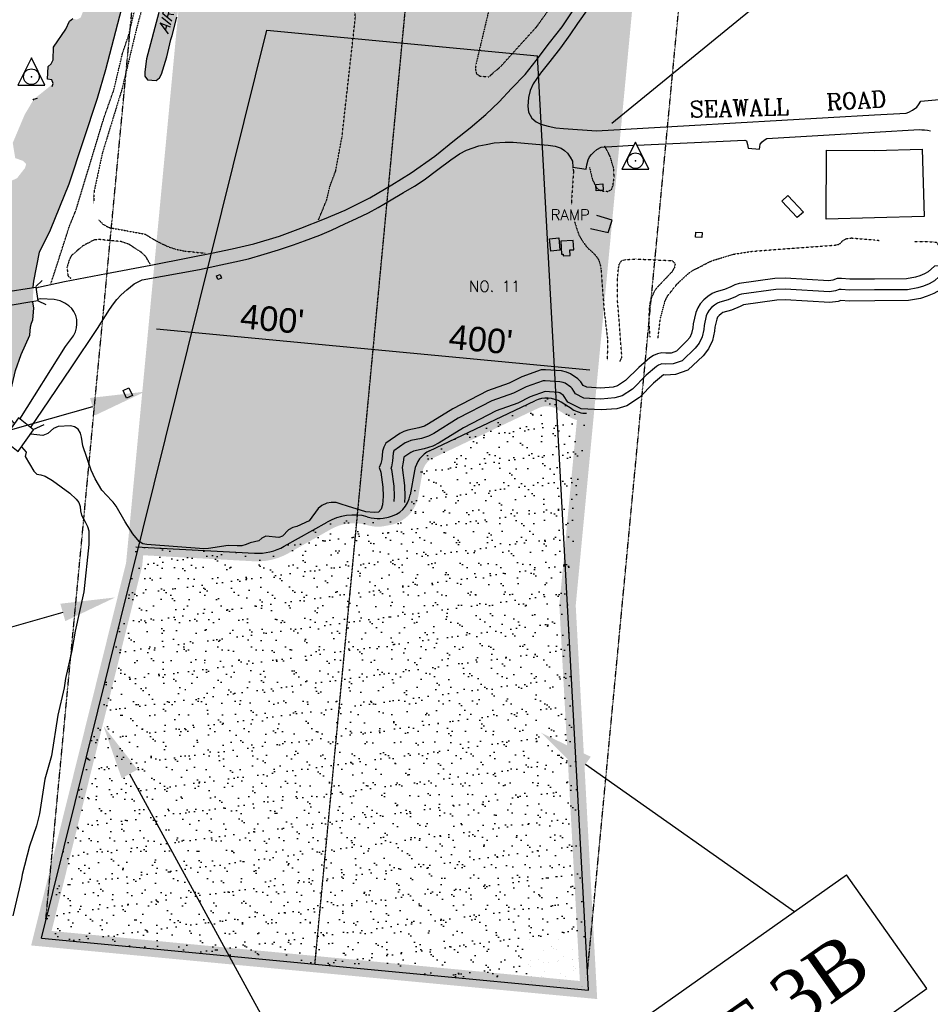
# Model space of a CAD drawing. Header units: feet. Extents: x 0 to 208040, y 0 to 211214.
# Tile 9 of 71: x 194929 to 196603, y 191575 to 193384. Entities that reach past the tile are written whole.
import ezdxf
from ezdxf.enums import TextEntityAlignment as Align

# ---------------------------------------------------------------- set-up
doc = ezdxf.new("R2010")
doc.units = ezdxf.units.FT
doc.header["$LTSCALE"] = 0.5
doc.header["$MEASUREMENT"] = 0
doc.header["$XCLIPFRAME"] = 0
for name, pattern in [('CENTER2', [1.125, 0.75, -0.125, 0.125, -0.125]), ('D100S10', [1, 0.5, 0.5]), ('D80S10', [1, 0.5, 0.5]), ('EASEMENT8', [0.9375, 0.375, -0.0625, 0.0625, -0.0625, 0.0625, -0.0625, 0.0625, -0.0625, 0.0625, -0.0625]), ('HIDDEN2', [0.1875, 0.125, -0.0625]), ('PHANTOM2', [1.25, 0.625, -0.125, 0.125, -0.125, 0.125, -0.125])]:
    doc.linetypes.add(name, pattern=pattern)
doc.layers.get('0').update_dxf_attribs({"linetype": 'CONTINUOUS'})
for name, color, linetype in [('1-RPZ', 2, 'CONTINUOUS'), ('1-RUNWAYCL', 5, 'CENTER2'), ('1-WCBTEXT', 1, 'CONTINUOUS'), ('BRIDGE', 11, 'CONTINUOUS'), ('COAST', 5, 'CONTINUOUS'), ('COAST-LT1', 5, 'D80S10'), ('COAST-LT2', 5, 'D100S10'), ('CONC-PAD', 5, 'CONTINUOUS'), ('f-apboundarytext', 42, 'CONTINUOUS'), ('f-atseasement', 251, 'CENTER2'), ('F-aviationeasement', 251, 'EASEMENT8'), ('F-BRL', 110, 'PHANTOM2'), ('F-EASEMENTHATCH', 1, 'CONTINUOUS'), ('HV-CONTROL', 11, 'CONTINUOUS'), ('image', 7, 'CONTINUOUS'), ('MA-BLDG', 11, 'CONTINUOUS'), ('MISC-UTILITY', 11, 'CONTINUOUS'), ('R-DIRT', 11, 'HIDDEN2'), ('R-PAVED', 11, 'CONTINUOUS'), ('R-PAVED-T', 1, 'CONTINUOUS'), ('RIVER', 11, 'CONTINUOUS'), ('TEXT', 1, 'CONTINUOUS'), ('TRACT1AREA', 3, 'CONTINUOUS'), ('WALL', 11, 'CONTINUOUS'), ('Water', 5, 'CONTINUOUS')]:
    doc.layers.add(name, color=color, linetype=linetype)
doc.styles.add('ARIAL', font='ARIAL.TTF')
doc.styles.add('CVFONT05', font='ROMANC')
doc.styles.add('TIMES', font='times.shx')
picture_1 = doc.add_image_def('image1.jpg', size_in_pixel=(2000, 2400))

# ---------------------------------------------------------------- blocks, each defined once
blk = doc.blocks.new('HV-CONTROL', base_point=(0, 18.8))
blk.add_lwpolyline([(-25.1, 3.2), (24.9, 3.2), (-0.1, 53.2)], close=True)
blk.add_circle((-0.1, 18.8), 14.4)
blk.add_point((-0.1, 18.8))

msp = doc.modelspace()

# ---------------------------------------------------------------- hatches: boundary and pattern name
at = {"layer": 'F-EASEMENTHATCH'}
h = msp.add_hatch(dxfattribs=at)
h.set_pattern_fill('DOTS', color=256, scale=200, style=0)
h.paths.add_polyline_path([(195876.1, 192683.7, -0.25645), (195924.1, 192680.8), (195944.3, 192668.2, 0.13356), (195969.4, 192660.5), (196039.7, 193402.7), (195243.3, 193478.2), (195142.6, 192415.5), (195360.8, 192403.6, 0.143121), (195415.4, 192416.4), (195494.1, 192460.8, -0.193149), (195567.9, 192470.6), (195575.2, 192468.7, 0.109874), (195596.9, 192468.1), (195607, 192470, 0.312372), (195646.9, 192510.6), (195654.6, 192555.1, -0.243848), (195682.4, 192591.8)])
h = msp.add_hatch(dxfattribs=at)
h.set_pattern_fill('AR-SAND', color=256, scale=20, style=0)
h.set_pattern_definition([(37.5, (0, 0), (-1.259867, 38.5364754), [0, -30.4, 0, -34, 0, -32.5]), (7.5, (0, 0), (35.395534, 56.442921), [0, -16.4, 0, -27.4, 0, -10.5]), (327.5, (-24.6, 0), (62.2828372, 0.113181), [0, -10, 0, -36, 0, -47]), (317.5, (-24.6, 0), (60.122532, 17.553511), [0, -5, 0, -23.6, 0, -27])])
h.paths.add_polyline_path([(195935.9, 192307.6), (195969.4, 192660.5, -0.13356), (195944.3, 192668.2), (195924.1, 192680.8, 0.25645), (195876.1, 192683.7), (195682.4, 192591.8, 0.243848), (195654.6, 192555.1), (195646.9, 192510.6, -0.312372), (195607, 192470), (195596.9, 192468.1, -0.109874), (195575.2, 192468.7), (195567.9, 192470.6, 0.193149), (195494.1, 192460.8), (195415.4, 192416.4, -0.143121), (195360.8, 192403.6), (195142.6, 192415.5), (195139.5, 192383.1), (194969, 191696.1), (195974.5, 191600.9)])
at = {"layer": 'Water'}
h = msp.add_hatch(dxfattribs=at)
h.set_pattern_fill('DOTS', color=256, scale=200, angle=20, style=0)
h.paths.add_polyline_path([(194901.5, 192617.1), (194884.6, 192617.9), (194838.7, 192611.7), (194784.8, 192596.9), (194769.3, 192594.1), (194761.9, 192595), (194755.1, 192598.8), (194743.5, 192619.2), (194739.9, 192634.3), (194739.8, 192642.3), (194743, 192674.2), (194754.2, 192701.4), (194767.5, 192746.5), (194775.5, 192762.2), (194782.8, 192771.4), (194791.6, 192778.9), (194809.3, 192789.6), (194816.5, 192792.3), (194847.9, 192795.6), (194864.2, 192799.3), (194885.3, 192808.9), (194895.2, 192820.7), (194905.1, 192839.8), (194907.3, 192858.1), (194900.1, 192892), (194898.3, 192911), (194900.5, 192977.5), (194904.3, 193012.8), (194899.3, 193036), (194899.6, 193055.6), (194909.4, 193078.1), (194909.3, 193085.6), (194924.3, 193092.5), (194938.9, 193111.2), (194941.2, 193118.7), (194935.6, 193124.2), (194921, 193129.4), (194916.4, 193157.3), (194938.3, 193209.2), (194955.1, 193237.5), (194990.9, 193266.3), (194988, 193273.3), (194980.5, 193274.6), (194981.6, 193297.4), (194987.2, 193302.4), (194990.6, 193309.7), (194991.1, 193333), (195013.8, 193366.3), (195021, 193380.8), (195026.9, 193385.6), (195034.2, 193383.8), (195041, 193387.2), (195047, 193402.3), (195048.3, 193410), (195044.4, 193416.6), (195046, 193424.2), (195040.9, 193439.2), (195045.7, 193465.1), (195075.2, 193547), (195083.5, 193559.9), (195087.8, 193583.2), (195086.9, 193590.8), (195088.2, 193598.2), (195096.6, 193612.8), (195099, 193620.9), (195106.1, 193669.2), (195124, 193719), (195139.2, 193752.4), (195155, 193803.1), (195189, 193878.9), (195198.8, 193894.9), (195214.8, 193916.2), (195240.6, 193945.3), (195243.2, 193952.4), (195248.3, 193982.3), (195258.1, 194106.9), (195262, 194125.2), (195279.2, 194177.2), (195291.5, 194241.4), (195301.2, 194275.3), (195306.6, 194302.9), (195315.4, 194421.6), (195312, 194454.2), (195313.1, 194497.5), (195310.5, 194550.4), (195317.6, 194608.3), (195337.4, 194675.2), (195358.5, 194800.4), (195362.9, 194869.5), (195362.2, 194886.4), (195358.7, 194901.7), (195360.1, 194926.4), (195367.7, 194939.6), (195373.1, 194944.9), (195380.3, 194947.4), (195386.2, 194952.2), (195375, 194962.3), (195373.7, 194977.7), (195367, 194981.8), (195359.6, 194980.3), (195358.6, 194965.1), (195356, 194957.6), (195350.6, 194952.2), (195343.4, 194949.8), (195336, 194951.9), (195327.5, 194989.7), (195308.6, 195013.8), (195285.9, 195038.9), (195268.3, 195046.5), (195253.2, 195050.3), (195209.1, 195052.7), (195186.6, 195044.3), (195139.4, 195012.7), (195118.7, 195001), (195096.4, 194994.5), (195057.7, 194996.8), (195044.9, 195005.6), (195030.4, 195010.2), (195077.1, 195007.3), (195092.3, 195009.1), (195098.9, 195014.1), (195129.7, 195045.3), (195149.4, 195059.1), (195154.1, 195065), (195156.6, 195070.4), (195164.1, 195103), (195158.5, 195108.7), (195125.7, 195111.6), (195121.9, 195118.4), (195116.6, 195123.8), (195094.2, 195129.8), (195080.2, 195136.7), (195068.2, 195146.7), (195046.3, 195154.7), (195040.7, 195159.9), (195035.3, 195181.1), (195020.7, 195199.1), (195012.7, 195199.9), (195006.3, 195204.5), (194993.5, 195223.8), (194992.4, 195231.9), (194993.8, 195255.3), (194991.1, 195262.8), (194981.8, 195275.6), (194975.1, 195279.9), (194967.8, 195281.7), (194964.6, 195289.2), (194958.8, 195294.7), (194947.2, 195316.4), (194928.8, 195341.2), (194915.7, 195365.8), (194911.3, 195383.4), (194907.3, 195428.1), (194895, 195437.9), (194894, 195456.5), (194895.5, 195472.2), (194886.9, 195493.7), (194870.7, 195514.8), (194855.6, 195616.3), (194852.2, 195623.8), (194847.1, 195629.5), (194844.5, 195636.7), (194842.7, 195646.4), (194829.9, 195677.5), (194827.4, 195694.4), (194830.6, 195747.4), (194834.9, 195754.3), (194845.5, 195765.5), (194846.7, 195776.9), (194842.7, 195892.3), (194845.3, 195899.4), (194892, 195948.7), (194914.7, 195985.5), (194927, 195998.9), (194938.2, 196013.3), (194957.3, 196032.8), (194962.7, 196039.3), (194969.2, 196046), (194982.4, 196062.4), (194994.7, 196074.1), (195002.4, 196083.2), (195029.1, 196110.1), (195057.4, 196131.5), (195065.2, 196135), (195073.7, 196137.4), (195144.7, 196161.9), (195164.9, 196167.8), (195173, 196171), (195182.9, 196176.2), (195189.6, 196181.2), (195194.8, 196188.6), (195199.2, 196198), (195204.6, 196216.3), (195207.8, 196224.7), (195212.7, 196234.1), (195220.6, 196245.5), (195234.7, 196260.7), (195255.5, 196276.4), (195263.4, 196280.2), (195282.5, 196286.8), (195303.3, 196295.7), (195322.9, 196301.1), (195342.5, 196303.5), (195350.7, 196305.6), (195358.3, 196309.7), (195366.3, 196315.1), (195373.6, 196321.1), (195379.5, 196329), (195382.7, 196338.2), (195387.2, 196386.4), (195389.4, 196441.9), (195402.8, 196548.7), (195409.7, 196577.8), (195410.9, 196586), (195412.8, 196616.3), (195411.8, 196624.6), (195408.4, 196632.7), (195395.6, 196650.9), (195389.5, 196657.4), (195382.9, 196662.6), (195366.9, 196668.8), (195341.6, 196671.4), (195333.1, 196671.6), (195312.5, 196669), (195293.7, 196670.4), (195284.8, 196670), (195277.5, 196665.9), (195270.1, 196659.1), (195241.5, 196635.1), (195226.3, 196617.4), (195192.9, 196571.4), (195187, 196565.5), (195178, 196558.9), (195168.6, 196553.1), (195158.7, 196548.2), (195150.2, 196542), (195126.3, 196520.3), (195096.2, 196499.8), (194977.2, 196435.4), (194951, 196425), (194942.3, 196423.5), (194923.1, 196422.1), (194915.2, 196420), (194896.8, 196413.1), (194881.8, 196404.1), (194868.2, 196393.6), (194860.4, 196390.6), (194852.1, 196389.6), (194827.2, 196388.4), (194819, 196389), (194793.8, 196394.7), (194775.6, 196396.8), (194766.8, 196396.4), (194758.8, 196393.8), (194739.2, 196393.3), (194730.8, 196394.2), (194721.3, 196397.3), (194689.7, 196402.8), (194672.5, 196408.4), (194650.8, 196413.1), (194601.7, 196426.1), (194593.8, 196429.2), (194569, 196445.6), (194554.8, 196458.2), (194549.5, 196464.8), (194545, 196475.5), (194540.6, 196504.3), (194538.6, 196512.8), (194531.3, 196531.3), (194526.1, 196538.2), (194517.4, 196546.1), (194506.8, 196552.5), (194496.2, 196555.6), (194487.2, 196556.7), (194479.2, 196558.4), (194463, 196563.6), (194457.2, 196570), (194459.2, 196578), (194468.2, 196579.8), (194477.6, 196580.3), (194486.3, 196579.3), (194497.8, 196576.9), (194506, 196573.5), (194562.7, 196535.9), (194601.9, 196514.1), (194610.1, 196511.2), (194632.4, 196508.6), (194641.1, 196508.5), (194651.1, 196509), (194658.6, 196512.5), (194667.2, 196513.1), (194688.5, 196504.4), (194695.8, 196500.5), (194713.6, 196488.3), (194721.7, 196484.6), (194744.8, 196480), (194835.1, 196469.6), (194843.4, 196469.5), (194855.6, 196470.3), (194865.9, 196471.9), (194898.8, 196482.9), (194917.5, 196485.7), (194926, 196485.6), (194938, 196486.4), (194949.7, 196490.8), (194955.8, 196498.4), (194962.2, 196503.7), (195007.7, 196526.2), (195030.2, 196540.7), (195037.8, 196543.9), (195047.7, 196546.4), (195056.4, 196547.8), (195067.4, 196552.9), (195096.5, 196574.3), (195103.9, 196578.9), (195114.3, 196583.2), (195125.7, 196589.3), (195131.6, 196595.3), (195134.7, 196605.6), (195138.7, 196613.4), (195159.3, 196637.7), (195172.3, 196649.7), (195180.5, 196654.2), (195190.6, 196658.6), (195197.9, 196662.4), (195203, 196680.5), (195241.4, 196717.9), (195248.4, 196723.7), (195269.4, 196746.3), (195274.9, 196753.1), (195281.6, 196763.8), (195287.1, 196775.6), (195289.5, 196787.1), (195294, 196833.9), (195293.7, 196843.3), (195283.8, 196888.4), (195281.4, 196896.4), (195276.7, 196907.3), (195270.6, 196916.6), (195255.4, 196930.7), (195238.5, 196943.6), (195135.5, 197011.3), (195082.1, 197049), (194964.6, 197115), (194957.7, 197119.7), (194950.2, 197126), (194942.5, 197135.2), (194917.7, 197177.6), (194899.4, 197203.1), (194890.8, 197218.6), (194887.6, 197227), (194880.6, 197249.2), (194877.4, 197257.3), (194873.8, 197269), (194870.8, 197281.7), (194871.1, 197293.8), (194869.4, 197305.2), (194864.3, 197315.4), (194862.5, 197323.9), (194863, 197338.4), (194864.6, 197352.2), (194865, 197367.3), (194863, 197381.3), (194862.7, 197409.4), (194869, 197459.5), (194875.2, 197487.1), (194876.3, 197496.3), (194876.4, 197500), (194905.9, 197500), (194908.4, 197484.4), (194912.7, 197425.9), (194912.2, 197383.3), (194916.1, 197319.1), (194916.3, 197304.2), (194920.6, 197275.1), (194931.4, 197234.9), (194937.9, 197217.6), (194946.8, 197201.5), (194961, 197184.2), (194964.6, 197181.9), (195024.4, 197144.5), (195124, 197102.8), (195200.1, 197078.1), (195232, 197063.7), (195279, 197033.3), (195317, 197007.4), (195338, 196986.6), (195364.7, 196953.8), (195369.2, 196946.7), (195378.9, 196926.4), (195386.4, 196907.6), (195409.8, 196833.8), (195413.8, 196816.5), (195449.9, 196699.7), (195484.2, 196630.3), (195491.6, 196608.6), (195506.2, 196554.1), (195507.7, 196545.4), (195508.1, 196536.6), (195497.8, 196435.7), (195492.1, 196414.4), (195488.9, 196405.7), (195483.3, 196395.1), (195430.4, 196320.1), (195393.9, 196277.8), (195387.8, 196272.2), (195361.4, 196245.8), (195350.4, 196236.7), (195312, 196199.3), (195299.7, 196189.7), (195291.1, 196184.1), (195266.4, 196163.3), (195228.8, 196130), (195204.8, 196110.6), (195114.5, 196037.6), (195063.7, 196001.9), (195056.1, 195998.6), (195032, 195982.2), (195019.4, 195971.3), (195003.9, 195951.9), (194992.8, 195938.7), (194967.2, 195896.4), (194954.5, 195866.3), (194946.3, 195841.3), (194940, 195805), (194935.2, 195725.1), (194940.4, 195631.9), (194942.3, 195624), (194949.7, 195601), (194955, 195584.6), (194969.6, 195545.8), (194979.3, 195518), (194993.7, 195481.5), (195034.3, 195388.9), (195053.8, 195338.1), (195058.1, 195323.5), (195072.6, 195285.3), (195079.7, 195270.6), (195094.7, 195249.9), (195132.8, 195208.8), (195190.7, 195163.4), (195212.4, 195149.9), (195261, 195117.1), (195344.6, 195067.3), (195376.3, 195043.5), (195410.8, 195009.4), (195416.4, 195000.4), (195428, 194947.6), (195419.8, 194850.2), (195421, 194842.6), (195413.1, 194773), (195411.8, 194761.3), (195403.8, 194720.1), (195396.3, 194630.9), (195392.9, 194572.2), (195390.2, 194524.8), (195391.2, 194492.6), (195380.1, 194342.8), (195372.9, 194284.9), (195362.3, 194189.3), (195351.6, 194122.2), (195349.2, 194106.7), (195344.4, 194085.3), (195321.6, 194031.4), (195295.1, 193934), (195278.3, 193905), (195267.6, 193893), (195252.1, 193850), (195235.7, 193809.3), (195218.2, 193760.8), (195198.4, 193723.9), (195190.4, 193705.2), (195174.9, 193705.5), (195167.5, 193703.5), (195160.1, 193689.8), (195156.8, 193666.8), (195161.8, 193660.8), (195176.4, 193654.9), (195182, 193649.7), (195167.5, 193604.7), (195160.3, 193567.2), (195126.1, 193443.6), (195124.4, 193433.6), (195087.7, 193292.3), (195072.3, 193239.6), (195019.8, 193082), (194985.8, 192997.4), (194965.6, 192956.8), (194955.1, 192903.3), (194953.2, 192865.5), (194955.4, 192853.7), (194953.2, 192832.5), (194951, 192825.9), (194949, 192819.5), (194947.6, 192804.3), (194932, 192768.4), (194921.6, 192738.9), (194907.3, 192678.3), (194906.3, 192662.1), (194908.2, 192654.4), (194919.5, 192642)])
h = msp.add_hatch(dxfattribs=at)
h.set_pattern_fill('DOTS', color=256, scale=200, angle=20, style=0)
h.paths.add_polyline_path([(195520.7, 194716.6), (195523.4, 194746.1), (195535.6, 194877.2), (195556.5, 194988.7), (195559.6, 195038.3), (195559.3, 195046.9), (195557.2, 195058.1), (195552.7, 195067.7), (195545.3, 195075.3), (195534.3, 195082.2), (195514.3, 195092.6), (195496.8, 195099.7), (195489.8, 195103.8), (195481.5, 195110), (195475.5, 195115.9), (195470.2, 195124.9), (195468.4, 195134.3), (195498.6, 195532.7), (195491.8, 195528.2), (195490.5, 195519), (195453.4, 195166.8), (195451.5, 195158.7), (195446.8, 195149.8), (195427.5, 195142.8), (195418.2, 195143.5), (195409.5, 195151), (195401.6, 195158.9), (195376.5, 195179.7), (195369.6, 195184.5), (195289.1, 195232.7), (195259.4, 195256.7), (195192.3, 195330.9), (195159, 195378.7), (195112.5, 195463.9), (195097.1, 195497.4), (195069.7, 195575.8), (195067.6, 195584.5), (195060.3, 195609.2), (195057.4, 195626.5), (195057.2, 195664.6), (195054.4, 195687.1), (195050.6, 195705.7), (195048.6, 195739.8), (195051.3, 195793.7), (195054.3, 195809.8), (195056.4, 195817.1), (195066.7, 195839.4), (195076.9, 195856.9), (195084.9, 195872.8), (195094.7, 195888.8), (195100, 195895.2), (195158.1, 195945.5), (195173.9, 195953.8), (195184.7, 195966.6), (195199.9, 195974.4), (195235.6, 195998.1), (195247.5, 196011), (195287.6, 196041.6), (195392.9, 196132.8), (195429.5, 196156.4), (195446.4, 196165.2), (195454.2, 196168.1), (195470.6, 196167.9), (195544.3, 196153.9), (195549.9, 196147.5), (195550.6, 196139.2), (195529, 195925.3), (195529.7, 195917), (195536.3, 195912.1), (195539.3, 195931), (195536.4, 195948.9), (195537, 195958.2), (195541.7, 195989.6), (195548.8, 196016.2), (195558.9, 196141.8), (195558.5, 196150.1), (195551.7, 196165.4), (195543.6, 196169.1), (195509, 196176.7), (195471.1, 196181.6), (195463.3, 196185.2), (195458, 196191.6), (195457.8, 196200.1), (195460.7, 196208.1), (195475, 196220.4), (195482.4, 196225.1), (195498.4, 196230.4), (195504.9, 196236), (195532.3, 196271.8), (195568, 196328.8), (195591.1, 196371.5), (195609.7, 196425.9), (195613.8, 196446.6), (195622, 196535.3), (195620.4, 196563.8), (195616.3, 196592.9), (195606.6, 196626.1), (195594.7, 196651.7), (195580.3, 196676.5), (195558.1, 196742), (195526.5, 196806.3), (195524.4, 196814.8), (195523.2, 196832.6), (195546.8, 197085.5), (195541.5, 197092.2), (195531.6, 197001.2), (195530.4, 196966.7), (195525.7, 196949.9), (195517.3, 196895.9), (195510.4, 196890.9), (195501.2, 196916.5), (195489.6, 196939.8), (195472.8, 196979.9), (195440.5, 197022.1), (195420.7, 197041.2), (195390.7, 197062.2), (195317, 197130.9), (195274.5, 197158.3), (195237.3, 197172.5), (195102.4, 197232.8), (195083.5, 197244.9), (195057.7, 197266.6), (195049.4, 197275.8), (195041.9, 197287.1), (195032.9, 197307.3), (195022.2, 197347.9), (195018.2, 197377.2), (195016.6, 197444.7), (195022.2, 197495.5), (195023.5, 197500), (194979.5, 197500), (194977.6, 197487.7), (194974.6, 197445.4), (194975.6, 197360.9), (194985.1, 197290.6), (194998.3, 197259.4), (195008.4, 197244.7), (195019.7, 197234.9), (195038.6, 197222.3), (195113.2, 197189.8), (195154.2, 197166.4), (195256, 197124.7), (195274, 197115.5), (195311, 197090.6), (195377.1, 197030), (195402.6, 197013), (195423.4, 196992.8), (195427.8, 196985.4), (195463.3, 196897.7), (195495.5, 196785.4), (195522.9, 196715.5), (195561.8, 196640.6), (195578.3, 196601.6), (195580.9, 196591.4), (195587.1, 196547), (195587.3, 196525.3), (195578.9, 196454.5), (195567.3, 196403.9), (195563.1, 196393.1), (195546.3, 196362.3), (195522.2, 196331.6), (195507.5, 196309.6), (195461.4, 196257.7), (195448.9, 196241.6), (195416.7, 196207.9), (195403.6, 196196.5), (195382.1, 196182.5), (195335.1, 196141.7), (195310, 196116.8), (195272.2, 196087.1), (195227, 196045.3), (195213.2, 196035.3), (195200.9, 196021.6), (195167.8, 195994.3), (195135.8, 195971.9), (195101.4, 195950.2), (195085.9, 195939.5), (195056.1, 195908.2), (195051.5, 195901.3), (195028.9, 195855.4), (195017.5, 195823), (195009.3, 195791.8), (195006.9, 195770.6), (195005.9, 195730.1), (195007.3, 195706.7), (195023.4, 195608.1), (195036.7, 195561.6), (195044.4, 195525.7), (195062.2, 195477.6), (195079, 195448.5), (195082.4, 195440.9), (195135.3, 195348.7), (195152.6, 195320.3), (195177.7, 195285.9), (195200.1, 195260.8), (195215.9, 195245.6), (195262.3, 195211), (195337.8, 195166.5), (195344.2, 195161.9), (195370.2, 195145.1), (195378, 195139.2), (195405.9, 195114.2), (195433.3, 195096.2), (195482.7, 195071.2), (195490.8, 195068.3), (195501.1, 195063), (195509.6, 195056.1), (195516.9, 195046.5), (195521.6, 195035.6), (195521.2, 195025.3), (195514.5, 194990.2), (195503.9, 194962), (195502.3, 194954.1), (195486.3, 194753.7), (195483.4, 194716.7), (195474.7, 194607.9), (195474.1, 194549.1), (195476.9, 194486.6), (195466.5, 194338.5), (195445.3, 194158.9), (195432.5, 194109), (195392, 193989.3), (195370.5, 193933.8), (195361.9, 193916.7), (195357.9, 193910), (195301.6, 193782.3), (195289.2, 193761.9), (195281.6, 193745), (195271.6, 193709.9), (195266.6, 193684.7), (195264.5, 193677.4), (195259.6, 193662.7), (195256.1, 193647.7), (195252.1, 193641.2), (195247.4, 193635.3), (195247.3, 193627.6), (195200.3, 193438.7), (195194, 193419.6), (195184.7, 193396.8), (195161.9, 193311.6), (195159.3, 193288.2), (195159.4, 193280.2), (195164.1, 193273.5), (195179.8, 193272), (195186.2, 193276.8), (195189.5, 193283.8), (195199.8, 193315.3), (195206.8, 193347.4), (195209.4, 193354.4), (195217.9, 193388.6), (195226.2, 193430.6), (195228.6, 193438.4), (195232.9, 193449.1), (195237.3, 193456.8), (195242.8, 193462.7), (195249.4, 193466.6), (195257.1, 193466.8), (195420.4, 193454.4), (195438.8, 193455.4), (195447, 193457.3), (195454, 193460.3), (195447.6, 193465.3), (195440.2, 193466.9), (195349.4, 193476), (195301.9, 193483.6), (195276.8, 193489.8), (195269.5, 193492.9), (195264.2, 193499.1), (195263.8, 193509.1), (195275.2, 193593.3), (195277.6, 193604.9), (195290.2, 193640.5), (195301, 193679), (195345.7, 193806.6), (195351.6, 193840.3), (195354.8, 193848.3), (195359.5, 193857.9), (195367.9, 193869.1), (195378.5, 193879), (195383, 193885.7), (195421.2, 193952.6), (195447, 194013.3), (195450.6, 194023.8), (195453, 194034.4), (195464.6, 194067.3), (195468.3, 194075.5), (195471.8, 194086), (195475.9, 194102.5), (195479.9, 194133.8), (195495.9, 194199.8), (195519.8, 194552.7), (195514.5, 194597.5), (195514.7, 194605.8), (195514.1, 194646.7)])

# ---------------------------------------------------------------- linework, layer by layer
at = {"layer": '1-RPZ'}
for p, q in [((194969, 191696.1), (195383.2, 193364.5)), ((195383.2, 193364.5), (195880.9, 193317.3)), ((195974.5, 191600.9), (195880.9, 193317.3)), ((195269.4, 192201.3), (195269.5, 192202.5)), ((194969, 191696.1), (195974.5, 191600.9))]:
    msp.add_line(p, q, dxfattribs=at)
at = {"layer": '1-RUNWAYCL'}
msp.add_line((195471.7, 191648.5), (196547.4, 203002.8), dxfattribs=at)
at = {"layer": '1-WCBTEXT'}
msp.add_line((195131.1, 191998), (195375.2, 191551.3), dxfattribs=at)
msp.add_solid([(195116.5, 191990), (195145.7, 192006), (195083.2, 192085.8)], dxfattribs=at)
at = {"layer": 'BRIDGE'}
for points in [[(194959, 192893.8), (194970.7, 192904.7)], [(194963.4, 192866.9), (194977.3, 192860.3)], [(194953.9, 192631), (194974.4, 192639.8)]]:
    msp.add_lwpolyline(points, dxfattribs=at)
for points, elevation in [([(194962.7, 192866.9), (194900.7, 192856.7), (194895.8, 192882.3), (194959, 192892.4)], 17.4), ([(194927.6, 192592.2), (194954.5, 192630.2), (194926.8, 192652.2), (194899.1, 192612.3), (194926.5, 192590.3)], 15.9)]:
    msp.add_lwpolyline(points, close=True, dxfattribs=dict(at, elevation=elevation))
at = {"layer": 'COAST'}
for points, elevation in [([(196617.6, 192931.3), (196617.6, 192931.3), (196610, 192930.9), (196598.4, 192920.3), (196591.6, 192916.6), (196583.3, 192913.2), (196575.1, 192910.6), (196558.6, 192907.6), (196500, 192907.1)], 4.4), ([(196500, 192907.1), (196454.9, 192906.8), (196439.2, 192908), (196431.2, 192907.9), (196423.7, 192905.2), (196416.1, 192904), (196336.2, 192908.8), (196317.1, 192908.1), (196251, 192899.2), (196243.5, 192896.8), (196236.2, 192892.8), (196224.5, 192888), (196209.1, 192883.9), (196201.6, 192880.8), (196193.7, 192875.4), (196186.1, 192868.9), (196179.8, 192861.7), (196175.2, 192854.3), (196171.8, 192845.5), (196166.9, 192825.1), (196166.3, 192817.3), (196164, 192807.2), (196160.7, 192800), (196155.4, 192793.4), (196135.9, 192774.6), (196126.3, 192771.3), (196116.7, 192770.8), (196109, 192771.4), (196101.1, 192769.8), (196093.8, 192766.6), (196087.3, 192762.6), (196066.8, 192744.9), (196042.6, 192720.5), (196027.8, 192710.9), (196019.6, 192708.5), (195997.1, 192706.8), (195971.2, 192708.3), (195964.4, 192711.6), (195960.4, 192718.2), (195954.8, 192723.9), (195941.3, 192733.2), (195934, 192736.3), (195924.6, 192738.3), (195895.2, 192740.4), (195887.4, 192740.2), (195851.8, 192727.5), (195828.8, 192716), (195788.6, 192701.6), (195725.3, 192668.7), (195680.5, 192641.1), (195672.9, 192637.2), (195662.4, 192633.8), (195642.2, 192629.6), (195634.8, 192626.9), (195627.5, 192623.5), (195602, 192605.4), (195598.2, 192598.4), (195595.8, 192591.1), (195594.4, 192575.9), (195593, 192568.3), (195589.7, 192561.2), (195593.1, 192552.5), (195596.7, 192524.8), (195597.1, 192508.5), (195596.5, 192500)], 4.4), ([(195035.4, 192500), (195038, 192496.8), (195040.2, 192489.1), (195041.1, 192481.2), (195042.7, 192473.6), (195050.4, 192460.2), (195053.9, 192452.7), (195056, 192444.7), (195056, 192419.4), (195047.2, 192332.6), (195030.9, 192260.1), (195024.9, 192225), (195013.3, 192173.2), (195011, 192156.1), (194999.5, 192105.9), (194987.9, 192031.3), (194975.5, 191988.6), (194965.7, 191924.5), (194960, 191902.6), (194947.5, 191865.5), (194933.9, 191813.1), (194932.5, 191805), (194916.6, 191737)], 5.5), ([(195374.4, 192431.2), (195368.7, 192426.2), (195352.4, 192422.4), (195345.1, 192419.5), (195337.4, 192417.3), (195329.1, 192417), (195312.2, 192417.8), (195275.9, 192412.4), (195267.8, 192411.8), (195163.1, 192419.5), (195155.4, 192420.9), (195148.7, 192425.1), (195137.1, 192439.3), (195123.2, 192461), (195106.5, 192490.1), (195101, 192497.1), (195098.3, 192500)], 4.4), ([(195596.5, 192500), (195595.8, 192492.1), (195593.7, 192484.5), (195588.3, 192478.9), (195580.7, 192478.2), (195565.3, 192479.7), (195531.8, 192489.9), (195520, 192493.8), (195510.5, 192496.4), (195501.3, 192496.4), (195493.4, 192495.3), (195484.2, 192491.1), (195477.7, 192485.8), (195460.9, 192462.8), (195438.3, 192452.8), (195431.1, 192450.6), (195423, 192446.7), (195412.3, 192435), (195405.1, 192432.3), (195381.2, 192434.7), (195374.4, 192431.2)], 4.4)]:
    msp.add_lwpolyline(points, dxfattribs=dict(at, elevation=elevation))
at = {"layer": 'COAST-LT1', "elevation": 4.4}
for points in [[(196618.7, 192911.4), (196618.3, 192911.3), (196610.1, 192903.9), (196600.2, 192898.5), (196590.1, 192894.4), (196579.9, 192891.1), (196560.4, 192887.6), (196500.2, 192887.1)], [(196500.2, 192887.1), (196454.2, 192886.7), (196438.6, 192888), (196434.8, 192887.9), (196428.6, 192885.7), (196417, 192883.9), (196336, 192888.8), (196318.8, 192888.1), (196255.4, 192879.6), (196251.4, 192878.3), (196244.8, 192874.8), (196230.9, 192869), (196215.6, 192865), (196211.2, 192863.1), (196205.8, 192859.4), (196200.3, 192854.7), (196196, 192849.8), (196193.2, 192845.3), (196190.9, 192839.5), (196186.7, 192822), (196186.1, 192814.3), (196183, 192800.8), (196177.8, 192789.4), (196170.2, 192779.9), (196146.5, 192757.1), (196130.2, 192751.5), (196116.5, 192750.8), (196108.9, 192751.4), (196103.1, 192748.8), (196099.1, 192746.4), (196080.5, 192730.3), (196055.3, 192704.9), (196036.2, 192692.5), (196023.1, 192688.7), (195997.3, 192686.7), (195966, 192688.6), (195950.4, 192696.2), (195944.5, 192705.8), (195941.9, 192708.5), (195931.6, 192715.6), (195928, 192717.1), (195921.8, 192718.4), (195894.7, 192720.3), (195891.1, 192720.3), (195859.7, 192709), (195836.7, 192697.6), (195796.6, 192683.2), (195735.2, 192651.3), (195690.4, 192623.7), (195680.7, 192618.7), (195667.5, 192614.4), (195647.7, 192610.3), (195642.4, 192608.4), (195637.6, 192606.1), (195617, 192591.5), (195615.5, 192587.1), (195614.2, 192573.2), (195612.3, 192562.1), (195611.4, 192560.4), (195612.6, 192557.4), (195616.6, 192526.4), (195617.1, 192508), (195616.4, 192498.4)]]:
    msp.add_lwpolyline(points, dxfattribs=at)
at = {"layer": 'COAST-LT2', "elevation": 4.4}
for points in [[(196621.1, 192887.1), (196608.8, 192880.4), (196596.9, 192875.6), (196584.7, 192871.7), (196562.3, 192867.7), (196500.3, 192867.1)], [(196500.3, 192867.1), (196453.5, 192866.7), (196438.3, 192867.9), (196433.5, 192866.2), (196417.9, 192863.9), (196335.8, 192868.8), (196320.6, 192868.2), (196259.5, 192860), (196253.4, 192856.7), (196237.3, 192850), (196221.3, 192845.8), (196218, 192843.5), (196214.4, 192840.4), (196211.4, 192837.1), (196210, 192833.5), (196206.5, 192818.8), (196205.9, 192811.3), (196202.1, 192794.3), (196195, 192778.8), (196185, 192766.4), (196157.2, 192739.6), (196134, 192731.7), (196116.2, 192730.8), (196112, 192731.1), (196094.1, 192715.7), (196068, 192689.3), (196044.6, 192674.1), (196026.7, 192668.9), (195997.5, 192666.7), (195960.8, 192668.8), (195936.3, 192680.8), (195928.7, 192693.3), (195921.9, 192698), (195919, 192698.6), (195894.6, 192700.3), (195867.5, 192690.6), (195844.6, 192679.1), (195804.6, 192664.8), (195745, 192633.9), (195700.2, 192606.3), (195688.4, 192600.2), (195672.7, 192595.1), (195653.1, 192591), (195650.1, 192589.9), (195647.7, 192588.8), (195634.9, 192579.7), (195634.1, 192570.5), (195632.3, 192560.7), (195636.6, 192528), (195637.2, 192507.5), (195636.3, 192496.9)]]:
    msp.add_lwpolyline(points, dxfattribs=at)
at = {"layer": 'CONC-PAD', "elevation": 10.6}
msp.add_lwpolyline([(196341, 193060.5), (196369.3, 193030.3), (196357.6, 193020.3), (196329.5, 193050.4)], close=True, dxfattribs=at)
at = {"layer": 'f-apboundarytext'}
msp.add_line((195976.9, 192739.9), (195180.5, 192815.3), dxfattribs=at)
at = {"layer": 'f-apboundarytext', "color": 1}
for p, q in [((195062.9, 192672.7), (194907.3, 192628.2)), ((195008.4, 192294.7), (194829.5, 192243.5))]:
    msp.add_line(p, q, dxfattribs=at)
at = {"layer": 'f-apboundarytext'}
for points in [[(195239.2, 192799.6), (195241.1, 192819.5), (195180.5, 192815.3)], [(195517.7, 192774.9), (195519.5, 192794.8), (195578.3, 192779.1)], [(195637.1, 192763.5), (195639, 192783.4), (195578.3, 192779.1)], [(195918.1, 192755.5), (195916.2, 192735.6), (195976.9, 192739.9)]]:
    msp.add_solid(points, dxfattribs=at)
at = {"layer": 'f-apboundarytext', "color": 1}
for points in [[(195058.4, 192688.7), (195067.5, 192656.7), (195159.1, 192700.2)], [(195003.9, 192310.7), (195013, 192278.7), (195104.6, 192322.2)]]:
    msp.add_solid(points, dxfattribs=at)
at = {"layer": 'f-atseasement'}
msp.add_lwpolyline([(195969.4, 192660.5, 30, 30, 0), (195935.9, 192307.6, 30, 30, 0), (195974.5, 191600.9, 30, 30, 0), (194969, 191696.1, 30, 30, 0), (195139.5, 192383.1, 30, 30, 0), (195142.6, 192415.5, 0, 0, 0)], format="xyseb", dxfattribs=at)
at = {"layer": 'F-aviationeasement', "const_width": 30}
for points in [[(195142.6, 192415.5), (195243.3, 193478.2)], [(195969.4, 192660.6), (196039.7, 193402.7)], [(195682.4, 192591.8), (195876.1, 192683.7)], [(195944.3, 192668.2), (195924.1, 192680.8)], [(195654.6, 192555.1), (195646.9, 192510.6)], [(195567.9, 192470.6), (195575.2, 192468.7)], [(195596.9, 192468.1), (195607, 192470)], [(195415.4, 192416.4), (195494.1, 192460.8)], [(195142.6, 192415.5), (195360.8, 192403.6)]]:
    msp.add_lwpolyline(points, dxfattribs=at)
for points in [[(195924.1, 192680.8, 0.25645), (195876.1, 192683.7)], [(195944.3, 192668.2, 0.141221), (195970.9, 192660.5)], [(195682.4, 192591.8, 0.243848), (195654.6, 192555.1)], [(195607, 192470, 0.312372), (195646.9, 192510.6)], [(195567.9, 192470.6, 0.193149), (195494.1, 192460.8)], [(195575.2, 192468.7, 0.109874), (195596.9, 192468.1)], [(195360.8, 192403.6, 0.143121), (195415.4, 192416.4)]]:
    msp.add_lwpolyline(points, format="xyb", dxfattribs=at)
at = {"layer": 'F-BRL'}
for p, q in [((195972.6, 191634.5), (196776.1, 200115.1)), ((194977.1, 191728.8), (195714.9, 199516.7))]:
    msp.add_line(p, q, dxfattribs=at)
at = {"layer": 'F-EASEMENTHATCH'}
for p, q in [((195682.4, 192591.8), (195876.1, 192683.7)), ((195944.3, 192668.2), (195924.1, 192680.8)), ((195654.6, 192555.1), (195646.9, 192510.6)), ((195415.4, 192416.4), (195494.1, 192460.8)), ((195567.9, 192470.6), (195575.2, 192468.7)), ((195596.9, 192468.1), (195607, 192470)), ((195142.6, 192415.5), (195360.8, 192403.6))]:
    msp.add_line(p, q, dxfattribs=at)
for centre, radius, start, end in [((195897.5, 192638.5), 50, 57.8472, 115.3814), ((195970.9, 192710.5), 50, 237.8472, 270), ((195703.9, 192546.6), 50, 115.3814, 170.1975), ((195597.6, 192519.1), 50, 280.8082, 350.1975), ((195543.2, 192373.7), 100, 75.7275, 119.4555), ((195587.5, 192517.2), 50, 255.7275, 280.8082), ((195366.3, 192503.4), 100, 266.8758, 299.4555)]:
    msp.add_arc(centre, radius, start, end, dxfattribs=at)
at = {"layer": 'MA-BLDG', "elevation": 34.9}
for points in [[(196500, 193019.6), (196411.4, 193017.2), (196411.8, 193143.8), (196500, 193143.5)], [(196500, 193143.5), (196587.8, 193145.9), (196591.2, 193022.1), (196500, 193019.6)]]:
    msp.add_lwpolyline(points, dxfattribs=at)
at = {"layer": 'MISC-UTILITY'}
for points in [[(195987.9, 193081), (196000.7, 193082.1), (196001.6, 193070.4), (195988.8, 193069.4)], [(196171.5, 192993.2), (196183.2, 192992.8), (196182.9, 192983.8), (196171.3, 192984.1)], [(195919.7, 192982.8), (195922, 192960.4), (195905, 192958.7), (195902.7, 192981.1)], [(195924.8, 192953.1), (195927.9, 192953.2), (195928.1, 192949.8), (195940.9, 192950.3), (195940.4, 192960.7), (195947.3, 192961), (195946.5, 192977.9), (195923.7, 192976.9)], [(195290.6, 192913), (195297.3, 192915.8), (195300.2, 192909.1), (195293.5, 192906.2)]]:
    msp.add_lwpolyline(points, close=True, dxfattribs=at)
at = {"layer": 'MISC-UTILITY', "elevation": 15.6}
msp.add_lwpolyline([(195125.7, 192688.4), (195119.4, 192702.4), (195130, 192707.2), (195136.3, 192693.2)], close=True, dxfattribs=at)
at = {"layer": 'R-DIRT'}
for points, elevation in [([(195417.1, 194239.2), (195413.4, 194180.9), (195401, 194115.7), (195375.8, 194025.4), (195348.7, 193956.1), (195322.8, 193900.4), (195313.3, 193884.9), (195272.3, 193801.4), (195256.4, 193762.5), (195239.7, 193724.7), (195210.3, 193632.5), (195183.3, 193512.5), (195144, 193368.1), (195117.2, 193256.6), (195081.3, 193139.6), (195066, 193068.8), (195065.1, 193057.9), (195065.2, 193046.1)], 10), ([(194986.3, 192897.8), (195020.8, 193004.9), (195032.3, 193032.9), (195084.2, 193203.8), (195102.2, 193254.6), (195118.1, 193321.8), (195129.5, 193355), (195162, 193493.8), (195177.9, 193548.8), (195189.8, 193600.7), (195207.2, 193656.5), (195201.4, 193662.5), (195185.4, 193666.5)], 15), ([(195478.3, 193015.9), (195493.3, 193052.4), (195499.3, 193077.7), (195509.8, 193105.7), (195521.5, 193168.5), (195546.1, 193388.3), (195542.9, 193420.1), (195535.6, 193443), (195517.8, 193480.3), (195515.6, 193487.7), (195511.4, 193510.9), (195512.4, 193555.2), (195510.1, 193570.2)], 14.6), ([(195798.2, 193525.1), (195798.2, 193525.1), (195802.1, 193518), (195803.1, 193507.6), (195796.5, 193433.9), (195792.6, 193406.9), (195767.4, 193300.8), (195766.6, 193293.3), (195768.4, 193284.4), (195774.6, 193280.2), (195791.3, 193278.9), (195813.6, 193298.2), (195879.3, 193371), (195897.6, 193396.6), (195942.9, 193463.3)], 5), ([(195976.2, 193112.3), (195981.7, 193089.8), (195988.4, 193075.9), (195994, 193070.7), (196001.6, 193068.9), (196009.6, 193068.3), (196016.6, 193071.5), (196019.5, 193078.8), (196021.4, 193093.7), (196021.1, 193108.7), (196014.6, 193131.6), (196004.2, 193151.9)], 10), ([(195945.4, 193112.7), (195945.4, 193112.7), (195946.8, 193105.3), (195942.9, 193049), (195943.4, 193043.3)], 10), ([(195074.2, 193016.2), (195081.8, 193008.1), (195093.7, 193001.8), (195159.5, 192989.7), (195181.6, 192976.4), (195201.1, 192967.1), (195216.3, 192961.9), (195232.1, 192958.7), (195270.1, 192954.7)], 10), ([(195948.9, 193012.2), (195954.8, 192993.6), (195957.7, 192986.3), (195962.2, 192978.7), (195971.2, 192966.2), (195983.8, 192954.4), (195988.9, 192948.8), (195992.9, 192942.2), (195995.8, 192934.4), (195997.3, 192925.8), (196003.1, 192849.8), (196009.3, 192797.4), (196008.9, 192758.3)], 10), ([(195169.2, 192934.3), (195161.2, 192948), (195153.1, 192955.9), (195129.5, 192971.3), (195115.6, 192975.9), (195074.2, 192979.9), (195066.1, 192979), (195043.9, 192967.3), (195024.3, 192950.3), (195020.5, 192943.5), (195016, 192928.8), (195017.8, 192913.4), (195023.4, 192908.2)], 20), ([(196102.1, 192798.1), (196106.4, 192833.9), (196115, 192866.6), (196119.3, 192875.5), (196137.4, 192898.4), (196158.2, 192917.6), (196165.1, 192922.6), (196200.7, 192940.8), (196241.2, 192952.9), (196274.2, 192958.1), (196428.4, 192969.7), (196435.8, 192971.4), (196441, 192977.2), (196448.6, 192981.7), (196458, 192982.7), (196500, 192979)], 10), ([(196500, 192979), (196508.8, 192978.2)], 10), ([(196573.2, 192976), (196590.4, 192976.5), (196613.6, 192974.9), (196618.1, 192968.5), (196620.2, 192953.6)], 10), ([(196032.3, 192756.2), (196032.3, 192756.2), (196035.9, 192763.7), (196027.7, 192869), (196027.8, 192907.8), (196029.5, 192926.5), (196030.9, 192934.2), (196035.1, 192940.8), (196042.8, 192943), (196061, 192944.1), (196128.2, 192941), (196133.8, 192935.6), (196132.2, 192927.9), (196127.6, 192920.3), (196099.4, 192890.4), (196095.1, 192883.9), (196091.5, 192876.7), (196089, 192869.6), (196086.3, 192858.8), (196085.1, 192833.3), (196087, 192800.6)], 10)]:
    msp.add_lwpolyline(points, dxfattribs=dict(at, elevation=elevation))
at = {"layer": 'R-PAVED'}
for points, elevation in [([(196500, 194185.3), (196344.2, 193951.4), (196109.9, 193604.8), (195993.2, 193432.4), (195954.5, 193376.8), (195940.1, 193356.1), (195922.8, 193331.9), (195903.3, 193306.9), (195886.1, 193285.4), (195872.5, 193265.9), (195867.3, 193253.5), (195864.2, 193240.5), (195863.2, 193224.8), (195864.4, 193214.1), (195870, 193202.9), (195878, 193196.3), (195886.7, 193191.8), (195900.4, 193188), (195914.2, 193184.9), (195928.4, 193183.5), (195989.3, 193179.2), (196500, 193208.6)], 20.1), ([(194960.5, 192891.1), (194963.5, 192892.4), (195011.5, 192902.9), (195088.4, 192917.6), (195170.1, 192933), (195241.4, 192946.9), (195281.9, 192954.7), (195319.4, 192962.5), (195359.5, 192971.9), (195406.8, 192986), (195445.5, 193000.5), (195489, 193017.9), (195527.4, 193033.9), (195572.6, 193056.4), (195612.8, 193080.5), (195648.4, 193102.6), (195691.9, 193132.7), (195728.4, 193162.2), (195757, 193184.8), (195786, 193209.3), (195810, 193233), (195832.7, 193257), (195857.8, 193282.9), (195878.4, 193308.8), (195902.8, 193341.3), (195925.9, 193370.3), (195950.4, 193407.2)], 34.1), ([(196500, 193208.6), (196558.4, 193212), (196563.3, 193213.8), (196570.1, 193217.6), (196577.6, 193223), (196580.9, 193227.2), (196585.2, 193233.9), (196618.8, 193237)], 20.1), ([(196063, 193153.3), (196261.8, 193162.2), (196264.5, 193161.4), (196266.7, 193154.2), (196268, 193147.9), (196288.4, 193146), (196288.7, 193146), (196289.2, 193150.2), (196290.1, 193154.9), (196293.7, 193159.4), (196297, 193162.4), (196302.3, 193165.7), (196500, 193177.1)], 10.6), ([(196500, 193177.1), (196582.6, 193181.8), (196586.8, 193181.5), (196592.1, 193181.1), (196597.3, 193180.7), (196603.2, 193179.2)], 10.6), ([(194950.3, 192635.4), (194970.8, 192666.1), (195023.5, 192744.2), (195072.4, 192816.6), (195094.5, 192851.4), (195101.6, 192861.9), (195107.4, 192869.5), (195115.4, 192878.4), (195125.9, 192887.6), (195139.8, 192898.5), (195154.2, 192905.7), (195259.5, 192924.7), (195298.7, 192933.2), (195324.8, 192938.6), (195349.8, 192944.5), (195378.5, 192953), (195404.7, 192960.7), (195432.3, 192970.3), (195452.7, 192977.2), (195480.6, 192987.6), (195502.1, 192996.7), (195526.4, 193008.8), (195548.2, 193018.6), (195570, 193028.7), (195587.9, 193038.8), (195608.7, 193051), (195634.2, 193066.3), (195654.4, 193078), (195672.6, 193089.3), (195697.7, 193108.2), (195721.7, 193126.4), (195737.1, 193137.4), (195750.1, 193143.7), (195772.8, 193151.7), (195786.3, 193154.1), (195800.8, 193157.3), (195821.3, 193158.9), (195836, 193158.5), (195877.4, 193155.3), (195900.6, 193153.4), (195913.4, 193151.2), (195923.9, 193147.6), (195930.6, 193143.5), (195936, 193138.4), (195940.7, 193131.2), (195944.9, 193123.6), (195945.5, 193112.8), (195970.3, 193109.1), (195971.2, 193116.8), (195973.7, 193126.1), (195976.4, 193131.9), (195980, 193136.2), (195984.1, 193140.6), (195990, 193145.4), (195997.8, 193149.6), (196057.3, 193153)], 11.9), ([(195028.2, 192802.7), (195031.8, 192810.2), (195033.6, 192817.6), (195034.4, 192824.6), (195034.3, 192832.6), (195032.2, 192840.3), (195028.7, 192847.8), (195025.1, 192853.1), (195019.7, 192857.8), (195012.4, 192862.9), (195003.4, 192866.9), (194992.3, 192869.7), (194967.3, 192870.7), (194962.1, 192869.8)], 15.4), ([(194929.3, 192649.9), (195013.4, 192783.3), (195028.2, 192802.7)], 15.4)]:
    msp.add_lwpolyline(points, dxfattribs=dict(at, elevation=elevation))
at = {"layer": 'RIVER'}
for points, elevation in [([(194953.9, 192892.3), (194955.1, 192903.3), (194965.6, 192956.8), (194985.8, 192997.4), (195019.8, 193082), (195072.3, 193239.6), (195087.7, 193292.3), (195124.4, 193433.6), (195126.1, 193443.6)], 5), ([(194989.1, 193261.2), (194990.9, 193266.3), (194988, 193273.3), (194980.5, 193274.6), (194981.6, 193297.4), (194987.2, 193302.4), (194990.6, 193309.7), (194991.1, 193333), (195013.8, 193366.3), (195021, 193380.8), (195026.9, 193385.6)], 3.2), ([(195184.7, 193396.8), (195161.9, 193311.5), (195159.3, 193288.2), (195159.4, 193280.1), (195164.1, 193273.5), (195179.8, 193272), (195186.2, 193276.8), (195189.5, 193283.8), (195199.8, 193315.3), (195206.8, 193347.4), (195209.4, 193354.4), (195217.9, 193388.6)], -5), ([(194954.2, 193236.1), (194955.1, 193237.5), (194961.7, 193239.5)], 3.2), ([(194919.5, 192642), (194908.2, 192654.4), (194906.3, 192662.1), (194907.3, 192678.3), (194921.6, 192738.9), (194932, 192768.4), (194947.6, 192804.3), (194949, 192819.5), (194951, 192825.9), (194953.2, 192832.5), (194955.4, 192853.7), (194953.2, 192865.5)], 5), ([(195098.3, 192500), (195080.2, 192519.3), (195068, 192540.3), (195060.5, 192556.2), (195045.2, 192600.8), (195042.7, 192616.5), (195040.8, 192624.2), (195036.8, 192631.3), (195030.1, 192635.6), (195022.5, 192637.4), (195000, 192636.1), (194991.2, 192632.5), (194981, 192623.7), (194971.5, 192620), (194949.5, 192622.2)], 4.4), ([(194932.7, 192598.8), (194940.9, 192588.9), (194939.3, 192581.3), (194955, 192554.5), (194960.4, 192549), (194968.3, 192547.4), (194975.8, 192544.8), (194989.5, 192537), (195021.5, 192513.6), (195033.2, 192502.7), (195035.4, 192500)], 5)]:
    msp.add_lwpolyline(points, dxfattribs=dict(at, elevation=elevation))
at = {"layer": 'TRACT1AREA'}
for p, q in [((196017.4, 193193.4), (196570.1, 193645.1)), ((195969, 192015.9), (196353.2, 191744.9))]:
    msp.add_line(p, q, dxfattribs=at)
at = {"layer": 'TRACT1AREA', "color": 3}
for p, q in [((195787.8, 191345.9), (196448.8, 191812.5)), ((196596.3, 191603.5), (196448.8, 191812.5)), ((195935.3, 191136.9), (196596.3, 191603.5))]:
    msp.add_line(p, q, dxfattribs=at)
at = {"layer": 'TRACT1AREA'}
for points in [[(196027.9, 193180.5), (196006.8, 193206.4), (195939.9, 193130.2)], [(195959.4, 192002.3), (195978.6, 192029.5), (195887.3, 192073.6)]]:
    msp.add_solid(points, dxfattribs=at)
at = {"layer": 'WALL', "elevation": 10}
msp.add_lwpolyline([(195977.9, 193000), (196010.4, 192992.7), (196017.7, 193015.2), (195989.5, 193023.7)], dxfattribs=at)

# ---------------------------------------------------------------- block references
at = {"layer": 'HV-CONTROL'}
for p in [(194950.7, 193279), (196060.7, 193124.5, 9.4)]:
    msp.add_blockref('HV-CONTROL', p, dxfattribs=at)

# ---------------------------------------------------------------- texts
at = {"layer": 'f-apboundarytext', "style": 'ARIAL'}
for p in [(195391, 192811.4), (195774.3, 192773.8)]:
    msp.add_text("400'", height=45, rotation=354.5878, dxfattribs=at).set_placement(p, align=Align.CENTER)
at = {"layer": 'MISC-UTILITY', "style": 'CVFONT05'}
msp.add_text('NO. 11', height=20, dxfattribs=at).set_placement((195755, 192883.9))
at = {"layer": 'R-PAVED-T', "style": 'CVFONT05'}
for s, rotation, p in [('SEAWALL', 1.5622, (196160.8, 193204)), ('ROAD', 3.2987, (196412.4, 193217.2))]:
    msp.add_text(s, height=30, rotation=rotation, dxfattribs=at).set_placement(p)
at = {"layer": 'TEXT', "style": 'CVFONT05', "oblique": 22}
msp.add_text('AIRPORT', height=20, rotation=73.1828, dxfattribs=at).set_placement((195201.5, 193356.9))
at = {"layer": 'TRACT1AREA', "color": 1, "style": 'TIMES'}
msp.add_text('TRACT 3B', height=100, rotation=35.2322, dxfattribs=at).set_placement((196210.1, 191425.5), align=Align.CENTER)
at = {"layer": 'WALL', "style": 'CVFONT05'}
msp.add_text('RAMP', height=20, dxfattribs=at).set_placement((195904.9, 193015.2, 12.1))

# ---------------------------------------------------------------- pictures from other files: only their frames are drawn
at = {"layer": 'image'}
image = msp.add_image(picture_1, insert=(189577.4, 187001.2), size_in_units=(14997.8, 17997.4), rotation=0.6, dxfattribs=at)
image.set_boundary_path([(132.996, 330.714), (430.192, 24.765), (1020.87, 15.748), (1441.694, 2.418), (1679.783, 17.58), (1693.604, 9.457), (1619.806, 230.729), (1548.014, 470.558), (1535.763, 774.424), (1569.421, 992.353), (1639.473, 1205.262), (1591.986, 1384.6), (1519.706, 1505.468), (1523.142, 1667.603), (1504.677, 1730.756), (1672.9, 1884.48), (1821.97, 1931.65), (1498.085, 2118.297), (960.466, 2148.074), (673.895, 2165.344), (458.475, 2163.088), (240.59, 2160.806), (87.062, 2055.378), (143.158, 1779.843), (140.638, 1536.635), (138.25, 1280.692), (130.08, 1093.17), (219.456, 785.044), (141.38, 497.97), (132.996, 330.714)])
image.dxf.flags = 15

doc.saveas('drawing.dxf')
